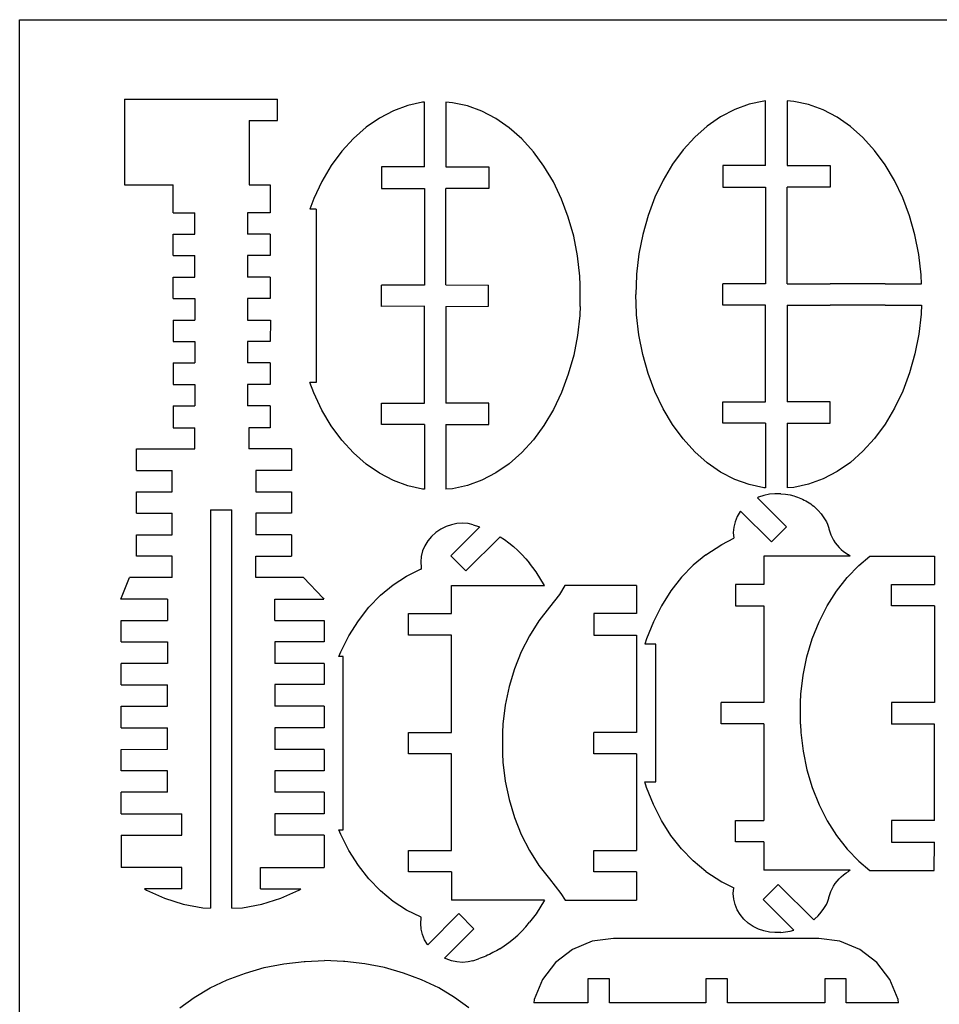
# Model space of a CAD drawing. Extents: x -2556 to 3065, y -2153 to 1951.
# Tile 5 of 10: x -2556 to -1014, y 300 to 1951. Entities that reach past the tile are written whole.
import ezdxf

# ---------------------------------------------------------------- set-up
doc = ezdxf.new("R2010")
doc.units = 0
doc.header["$MEASUREMENT"] = 0
doc.layers.get('0').update_dxf_attribs({"linetype": 'CONTINUOUS'})

msp = doc.modelspace()

# ---------------------------------------------------------------- linework, layer by layer
for p, q in [((-2556.2, -2152.7), (-2556.2, 1951.1)), ((-2556.2, 1951.1), (3065.4, 1951.1)), ((-2380.2, 1818), (-2123.9, 1818)), ((-2380.2, 1818), (-2380.2, 1674)), ((-2123.9, 1782), (-2123.9, 1818)), ((-1905.1, 1807.1), (-1929.4, 1798.3)), ((-1880.3, 1812.5), (-1905.1, 1807.1)), ((-1877.4, 1812.7), (-1880.3, 1812.5)), ((-1877.4, 1704.1), (-1877.4, 1812.7)), ((-1830.1, 1811.9), (-1841.4, 1812.7)), ((-1841.4, 1812.7), (-1841.4, 1704.1)), ((-1805.3, 1806.5), (-1830.1, 1811.9)), ((-1781, 1797.7), (-1805.3, 1806.5)), ((-1357, 1800.4), (-1380.5, 1788.2)), ((-1332.8, 1809.3), (-1357, 1800.4)), ((-1308, 1814.6), (-1332.8, 1809.3)), ((-1305.1, 1814.8), (-1308, 1814.6)), ((-1305.1, 1706.3), (-1305.1, 1814.8)), ((-1257.8, 1814), (-1269.1, 1814.8)), ((-1269.1, 1814.8), (-1269.1, 1706.3)), ((-1233, 1808.7), (-1257.8, 1814)), ((-1208.7, 1799.8), (-1233, 1808.7)), ((-1952.8, 1786.1), (-1975.2, 1770.6)), ((-1929.4, 1798.3), (-1952.8, 1786.1)), ((-1757.6, 1785.4), (-1781, 1797.7)), ((-1735.2, 1769.9), (-1757.6, 1785.4)), ((-1380.5, 1788.2), (-1402.9, 1772.7)), ((-1185.3, 1787.6), (-1208.7, 1799.8)), ((-1162.9, 1772), (-1185.3, 1787.6)), ((-2171.1, 1782), (-2171.1, 1674)), ((-2171.1, 1782), (-2123.9, 1782)), ((-1975.2, 1770.6), (-1996.3, 1752)), ((-1714.1, 1751.3), (-1735.2, 1769.9)), ((-1402.9, 1772.7), (-1423.9, 1754.1)), ((-1141.8, 1753.4), (-1162.9, 1772)), ((-1996.3, 1752), (-2015.8, 1730.5)), ((-1694.6, 1729.7), (-1714.1, 1751.3)), ((-1423.9, 1754.1), (-1443.4, 1732.6)), ((-1122.3, 1731.9), (-1141.8, 1753.4)), ((-2015.8, 1730.5), (-2033.5, 1706.4)), ((-1676.9, 1705.6), (-1694.6, 1729.7)), ((-1443.4, 1732.6), (-1461.2, 1708.5)), ((-1104.5, 1707.7), (-1122.3, 1731.9)), ((-2033.5, 1706.4), (-2049.3, 1679.8)), ((-1877.4, 1704.1), (-1949.4, 1704.1)), ((-1949.4, 1704.1), (-1949.4, 1668.1)), ((-1841.4, 1704.1), (-1769.4, 1704.1)), ((-1769.4, 1704.1), (-1769.4, 1668.1)), ((-1661.1, 1679), (-1676.9, 1705.6)), ((-1461.2, 1708.5), (-1477, 1682)), ((-1305.1, 1706.3), (-1377.1, 1706.3)), ((-1377.1, 1706.3), (-1377.1, 1670.3)), ((-1269.1, 1706.3), (-1197.1, 1706.3)), ((-1197.1, 1706.3), (-1197.1, 1670.3)), ((-1088.7, 1681.1), (-1104.5, 1707.7)), ((-2380.2, 1674), (-2298.5, 1674)), ((-2298.5, 1627.3), (-2298.5, 1674)), ((-2171.1, 1674), (-2135.9, 1674)), ((-2135.9, 1674), (-2135.9, 1627.3)), ((-2049.3, 1679.8), (-2063, 1651.2)), ((-1949.4, 1668.1), (-1877.4, 1668.1)), ((-1877.4, 1668.1), (-1877.4, 1506)), ((-1769.4, 1668.1), (-1841.4, 1668.1)), ((-1841.4, 1506.1), (-1841.4, 1668.1)), ((-1647.4, 1650.3), (-1661.1, 1679)), ((-1477, 1682), (-1490.7, 1653.3)), ((-1377.1, 1670.3), (-1305.1, 1670.3)), ((-1305.1, 1670.3), (-1305.1, 1508.1)), ((-1197.1, 1670.3), (-1269.1, 1670.3)), ((-1269.1, 1508.3), (-1269.1, 1670.3)), ((-1075, 1652.4), (-1088.7, 1681.1)), ((-1490.7, 1653.3), (-1502.1, 1622.9)), ((-1063.6, 1622), (-1075, 1652.4)), ((-2063, 1651.2), (-2069.8, 1633.2)), ((-1636, 1619.8), (-1647.4, 1650.3)), ((-2298.5, 1627.3), (-2262.5, 1627.3)), ((-2262.5, 1591.3), (-2262.5, 1627.3)), ((-2174, 1627.3), (-2174, 1591.3)), ((-2135.9, 1627.3), (-2174, 1627.3)), ((-2059.1, 1633.2), (-2069.8, 1633.2)), ((-2059.1, 1633.2), (-2059.1, 1342.7)), ((-1627, 1587.9), (-1636, 1619.8)), ((-1502.1, 1622.9), (-1511.1, 1591)), ((-1054.6, 1590), (-1063.6, 1622)), ((-2298.5, 1591.3), (-2262.5, 1591.3)), ((-2298.5, 1555.3), (-2298.5, 1591.3)), ((-2135.9, 1591.3), (-2174, 1591.3)), ((-2135.9, 1591.3), (-2135.9, 1555.3)), ((-1620.5, 1554.9), (-1627, 1587.9)), ((-1511.1, 1591), (-1517.6, 1558.1)), ((-1048.1, 1557), (-1054.6, 1590)), ((-2298.5, 1555.3), (-2262.5, 1555.3)), ((-2262.5, 1519.3), (-2262.5, 1555.3)), ((-2174, 1555.3), (-2174, 1519.3)), ((-2135.9, 1555.3), (-2174, 1555.3)), ((-1616.5, 1521.1), (-1620.5, 1554.9)), ((-1517.6, 1558.1), (-1521.5, 1524.4)), ((-1044.2, 1523.2), (-1048.1, 1557)), ((-1616.5, 1520.2), (-1616.5, 1521.1)), ((-1616, 1506.1), (-1616.5, 1520.2)), ((-1521.5, 1522.3), (-1522.8, 1490.3)), ((-1521.5, 1524.4), (-1521.5, 1522.3)), ((-1044.2, 1522.3), (-1044.2, 1523.2)), ((-1043.6, 1508.3), (-1044.2, 1522.3)), ((-2298.5, 1483.3), (-2298.5, 1519.3)), ((-2298.5, 1519.3), (-2262.5, 1519.3)), ((-2135.9, 1519.3), (-2174, 1519.3)), ((-2135.9, 1519.3), (-2135.9, 1483.3)), ((-1949.4, 1470.2), (-1949.4, 1506)), ((-1877.4, 1506), (-1949.4, 1506)), ((-1841.4, 1506.1), (-1769.7, 1506)), ((-1769.7, 1470.3), (-1769.7, 1506)), ((-1616, 1470.1), (-1616, 1506.1)), ((-1377.1, 1472.3), (-1377.1, 1508.2)), ((-1305.1, 1508.1), (-1377.1, 1508.2)), ((-1269.1, 1508.3), (-1197.1, 1508.1)), ((-1104.6, 1508.1), (-1197.1, 1508.1)), ((-1104.6, 1508.1), (-1043.6, 1508.3)), ((-1521.5, 1458.2), (-1522.8, 1490.3)), ((-2298.5, 1483.3), (-2262.5, 1483.3)), ((-2262.5, 1483.3), (-2262.5, 1447.3)), ((-2135.9, 1483.3), (-2174, 1483.3)), ((-2174, 1483.3), (-2174, 1447.3)), ((-1877.4, 1470.3), (-1949.4, 1470.2)), ((-1877.4, 1308.1), (-1877.4, 1470.3)), ((-1841.4, 1470.1), (-1769.7, 1470.3)), ((-1841.4, 1470.1), (-1841.4, 1308.1)), ((-1616, 1470.1), (-1616.5, 1456.1)), ((-1305.1, 1472.4), (-1377.1, 1472.3)), ((-1305.1, 1310.3), (-1305.1, 1472.4)), ((-1269.1, 1472.3), (-1197.1, 1472.4)), ((-1269.1, 1472.3), (-1269.1, 1310.3)), ((-1104.6, 1472.4), (-1197.1, 1472.4)), ((-1104.6, 1472.4), (-1043.6, 1472.3)), ((-1043.6, 1472.3), (-1044.2, 1458.2)), ((-1616.5, 1455.2), (-1620.5, 1421.4)), ((-1616.5, 1456.1), (-1616.5, 1455.2)), ((-1521.5, 1456.2), (-1521.5, 1458.2)), ((-1517.6, 1422.5), (-1521.5, 1456.2)), ((-1044.2, 1457.3), (-1048.1, 1423.5)), ((-1044.2, 1458.2), (-1044.2, 1457.3)), ((-2298.5, 1447.3), (-2298.5, 1411.3)), ((-2298.5, 1447.3), (-2262.5, 1447.3)), ((-2174, 1447.3), (-2135.7, 1447.3)), ((-2135.7, 1447.3), (-2135.8, 1411.3)), ((-1620.5, 1421.4), (-1627, 1388.3)), ((-1511.1, 1389.5), (-1517.6, 1422.5)), ((-1048.1, 1423.5), (-1054.6, 1390.5)), ((-2298.5, 1411.3), (-2262.5, 1411.3)), ((-2262.5, 1411.3), (-2262.5, 1375.3)), ((-2174, 1411.3), (-2174, 1375.3)), ((-2135.8, 1411.3), (-2174, 1411.3)), ((-1627, 1388.3), (-1636, 1356.4)), ((-1502.1, 1357.6), (-1511.1, 1389.5)), ((-1054.6, 1390.5), (-1063.6, 1358.6)), ((-2298.5, 1375.3), (-2262.5, 1375.3)), ((-2298.5, 1375.3), (-2298.5, 1339.3)), ((-2135.8, 1375.3), (-2174, 1375.3)), ((-2135.8, 1375.3), (-2135.8, 1339.2)), ((-1636, 1356.4), (-1647.4, 1325.9)), ((-1490.7, 1327.2), (-1502.1, 1357.6)), ((-1063.6, 1358.6), (-1075, 1328.1)), ((-2298.5, 1339.3), (-2262.5, 1339.3)), ((-2262.5, 1339.3), (-2262.5, 1303.3)), ((-2174, 1339.3), (-2174, 1303.3)), ((-2135.8, 1339.2), (-2174, 1339.3)), ((-2059.1, 1342.7), (-2069.6, 1342.7)), ((-2063, 1325.1), (-2069.6, 1342.7)), ((-2049.3, 1296.4), (-2063, 1325.1)), ((-1647.4, 1325.9), (-1661.1, 1297.3)), ((-1477, 1298.6), (-1490.7, 1327.2)), ((-1075, 1328.1), (-1088.7, 1299.4)), ((-1949.4, 1272.1), (-1949.4, 1308.1)), ((-1949.4, 1308.1), (-1877.4, 1308.1)), ((-1769.4, 1308.1), (-1841.4, 1308.1)), ((-1769.4, 1272.1), (-1769.4, 1308.1)), ((-1377.1, 1274.3), (-1377.1, 1310.3)), ((-1377.1, 1310.3), (-1305.1, 1310.3)), ((-1197.1, 1310.3), (-1269.1, 1310.3)), ((-1197.1, 1274.3), (-1197.1, 1310.3)), ((-2298.5, 1303.3), (-2298.5, 1266.7)), ((-2298.5, 1303.3), (-2262.5, 1303.3)), ((-2135.9, 1303.3), (-2174, 1303.3)), ((-2135.9, 1303.3), (-2135.9, 1266.7)), ((-2033.5, 1269.9), (-2049.3, 1296.4)), ((-1661.1, 1297.3), (-1676.9, 1270.7)), ((-1461.2, 1272), (-1477, 1298.6)), ((-1088.7, 1299.4), (-1104.5, 1272.8)), ((-1877.4, 1272.1), (-1949.4, 1272.1)), ((-1877.4, 1272.1), (-1877.4, 1163.6)), ((-1841.4, 1272.1), (-1769.4, 1272.1)), ((-1841.4, 1272.1), (-1841.4, 1163.6)), ((-1443.4, 1247.9), (-1461.2, 1272)), ((-1305.1, 1274.3), (-1377.1, 1274.3)), ((-1305.1, 1274.3), (-1305.1, 1165.7)), ((-1269.1, 1274.3), (-1197.1, 1274.3)), ((-1269.1, 1274.3), (-1269.1, 1165.7)), ((-1104.5, 1272.8), (-1122.3, 1248.6)), ((-2298.5, 1266.7), (-2262.5, 1266.7)), ((-2262.5, 1231.3), (-2262.5, 1266.7)), ((-2171.9, 1266.7), (-2171.9, 1231.3)), ((-2135.9, 1266.7), (-2171.9, 1266.7)), ((-2015.8, 1245.8), (-2033.5, 1269.9)), ((-1676.9, 1270.7), (-1694.6, 1246.5)), ((-1996.3, 1224.3), (-2015.8, 1245.8)), ((-1694.6, 1246.5), (-1714.1, 1225)), ((-1423.9, 1226.4), (-1443.4, 1247.9)), ((-1122.3, 1248.6), (-1141.8, 1227.1)), ((-2360.2, 1231.3), (-2262.5, 1231.3)), ((-2360.2, 1195.2), (-2360.2, 1231.3)), ((-2100.1, 1231.3), (-2171.9, 1231.3)), ((-2100.1, 1231.3), (-2100.1, 1195.2)), ((-1975.2, 1205.7), (-1996.3, 1224.3)), ((-1714.1, 1225), (-1735.2, 1206.4)), ((-1402.9, 1207.8), (-1423.9, 1226.4)), ((-1141.8, 1227.1), (-1162.9, 1208.5)), ((-1952.8, 1190.2), (-1975.2, 1205.7)), ((-1735.2, 1206.4), (-1757.6, 1190.8)), ((-1380.5, 1192.3), (-1402.9, 1207.8)), ((-1162.9, 1208.5), (-1185.3, 1193)), ((-2360.2, 1195.2), (-2300.2, 1195.2)), ((-2300.2, 1159.2), (-2300.2, 1195.2)), ((-2100.1, 1195.2), (-2160.1, 1195.2)), ((-2160.1, 1195.2), (-2160.1, 1159.2)), ((-1929.4, 1177.9), (-1952.8, 1190.2)), ((-1757.6, 1190.8), (-1781, 1178.6)), ((-1357, 1180.1), (-1380.5, 1192.3)), ((-1185.3, 1193), (-1208.7, 1180.7)), ((-1905.1, 1169.1), (-1929.4, 1177.9)), ((-1781, 1178.6), (-1805.3, 1169.7)), ((-1332.8, 1171.3), (-1357, 1180.1)), ((-1208.7, 1180.7), (-1233, 1171.9)), ((-2360.2, 1159.2), (-2300.2, 1159.2)), ((-2360.2, 1123.3), (-2360.2, 1159.2)), ((-2160.1, 1159.2), (-2100.1, 1159.2)), ((-2100.1, 1159.2), (-2100.1, 1123.3)), ((-1880.3, 1163.8), (-1905.1, 1169.1)), ((-1877.4, 1163.6), (-1880.3, 1163.8)), ((-1830.1, 1164.4), (-1841.4, 1163.6)), ((-1805.3, 1169.7), (-1830.1, 1164.4)), ((-1308, 1165.9), (-1332.8, 1171.3)), ((-1305.1, 1165.7), (-1308, 1165.9)), ((-1257.8, 1166.5), (-1269.1, 1165.7)), ((-1233, 1171.9), (-1257.8, 1166.5)), ((-1316.8, 1150.2), (-1318.6, 1149.3)), ((-1318.6, 1149.3), (-1269.9, 1100.6)), ((-1308, 1153.1), (-1316.8, 1150.2)), ((-1298.8, 1155.2), (-1308, 1153.1)), ((-1289.4, 1155.8), (-1298.8, 1155.2)), ((-1279.8, 1155.8), (-1289.4, 1155.8)), ((-1279.8, 1155.8), (-1271.7, 1155)), ((-1271.7, 1155), (-1264.1, 1153.9)), ((-1264.1, 1153.9), (-1257.7, 1152.3)), ((-1257.7, 1152.3), (-1254.7, 1151.4)), ((-1254.7, 1151.4), (-1251.7, 1150.4)), ((-1251.7, 1150.4), (-1248.7, 1149.3)), ((-1248.7, 1149.3), (-1245.8, 1148.1)), ((-1245.8, 1148.1), (-1243, 1146.8)), ((-1243, 1146.8), (-1240.2, 1145.4)), ((-1240.2, 1145.4), (-1237.4, 1143.9)), ((-1237.4, 1143.9), (-1234.7, 1142.3)), ((-1234.7, 1142.3), (-1232.1, 1140.6)), ((-1232.1, 1140.6), (-1229.5, 1138.8)), ((-2360.2, 1123.3), (-2300.2, 1123.3)), ((-2300.2, 1087.3), (-2300.2, 1123.3)), ((-2236.2, 1128.9), (-2200.2, 1128.9)), ((-2236.2, 1128.9), (-2236.2, 460.8)), ((-2200.2, 460.6), (-2200.2, 1128.9)), ((-2160.1, 1123.3), (-2160.1, 1087.3)), ((-2100.1, 1123.3), (-2160.1, 1123.3)), ((-1347.8, 1126), (-1352.7, 1117.8)), ((-1347.2, 1126.8), (-1347.8, 1126)), ((-1295.5, 1075.1), (-1347.2, 1126.8)), ((-1229.5, 1138.8), (-1226.9, 1136.9)), ((-1226.9, 1136.9), (-1224.5, 1135)), ((-1224.5, 1135), (-1222.5, 1133.4)), ((-1222.5, 1133.4), (-1216.9, 1127.9)), ((-1216.9, 1127.9), (-1211.8, 1122)), ((-1813.4, 1106.7), (-1822.8, 1106.1)), ((-1803.8, 1105.9), (-1813.4, 1106.7)), ((-1356.3, 1109.1), (-1358.6, 1100)), ((-1352.7, 1117.8), (-1356.3, 1109.1)), ((-1211.8, 1122), (-1207.2, 1115.7)), ((-1207.2, 1115.7), (-1203.2, 1109)), ((-1203.2, 1109), (-1201.4, 1105.2)), ((-1858.2, 1091), (-1865.5, 1084.4)), ((-1849.9, 1096.6), (-1858.2, 1091)), ((-1840.8, 1101), (-1849.9, 1096.6)), ((-1832, 1104), (-1840.8, 1101)), ((-1833.2, 1051.7), (-1784.6, 1100.2)), ((-1822.8, 1106.1), (-1832, 1104)), ((-1795.7, 1103.9), (-1803.8, 1105.9)), ((-1795.7, 1103.9), (-1786.5, 1100.9)), ((-1786.5, 1100.9), (-1784.6, 1100.2)), ((-1358.6, 1100), (-1359.3, 1090.7)), ((-1359.3, 1090.7), (-1358.6, 1081.3)), ((-1269.9, 1100.6), (-1295.5, 1075.1)), ((-1201.4, 1105.2), (-1199.1, 1098.5)), ((-1199.1, 1098.5), (-1198.8, 1097)), ((-1198.8, 1097), (-1197.4, 1092.1)), ((-1197.4, 1092.1), (-1195.7, 1087.3)), ((-2360.2, 1087.3), (-2300.2, 1087.3)), ((-2360.2, 1051.3), (-2360.2, 1087.3)), ((-2100.1, 1087.3), (-2160.1, 1087.3)), ((-2100.1, 1087.3), (-2100.1, 1051.3)), ((-1871.8, 1076.9), (-1876.7, 1068.7)), ((-1865.5, 1084.4), (-1871.8, 1076.9)), ((-1750.5, 1083.8), (-1807.9, 1026.4)), ((-1750.5, 1083.8), (-1743.3, 1079.1)), ((-1743.3, 1079.1), (-1735.5, 1073.4)), ((-1378.8, 1070.8), (-1358.6, 1081.3)), ((-1195.7, 1087.3), (-1193.6, 1082.7)), ((-1193.6, 1082.7), (-1191.1, 1078.2)), ((-1191.1, 1078.2), (-1188.4, 1073.9)), ((-1188.4, 1073.9), (-1185.3, 1069.8)), ((-1880.3, 1060), (-1882.6, 1050.8)), ((-1876.7, 1068.7), (-1880.3, 1060)), ((-1735.5, 1073.4), (-1727.9, 1067.4)), ((-1727.9, 1067.4), (-1720.7, 1060.9)), ((-1720.7, 1060.9), (-1713.7, 1054.1)), ((-1405.5, 1053.5), (-1378.8, 1070.8)), ((-1185.3, 1069.8), (-1181.9, 1066)), ((-1181.9, 1066), (-1178.3, 1062.4)), ((-1178.3, 1062.4), (-1174.4, 1059.1)), ((-1174.4, 1059.1), (-1170.2, 1056.2)), ((-2300.2, 1051.3), (-2360.2, 1051.3)), ((-2300.2, 1015.3), (-2300.2, 1051.3)), ((-2160.1, 1015.3), (-2160.1, 1051.3)), ((-2160.1, 1051.3), (-2100.1, 1051.3)), ((-1882.6, 1050.8), (-1883.3, 1041.5)), ((-1883.3, 1041.5), (-1882.6, 1032.2)), ((-1807.9, 1026.4), (-1833.2, 1051.7)), ((-1713.7, 1054.1), (-1707.2, 1047)), ((-1707.2, 1047), (-1701, 1039.5)), ((-1405.5, 1053.5), (-1426.6, 1036)), ((-1308, 1051.5), (-1308, 1004)), ((-1163.5, 1051.5), (-1308, 1051.5)), ((-1170.2, 1056.2), (-1165.9, 1053.5)), ((-1163.5, 1051.5), (-1165.9, 1053.5)), ((-1148.9, 1035.7), (-1130.4, 1051.2)), ((-1130.4, 1051.2), (-1022.1, 1051.2)), ((-1022.1, 1051.2), (-1022.1, 1003.7)), ((-1907.4, 1017.7), (-1883.9, 1029.2)), ((-1883.9, 1029.2), (-1882.6, 1029.7)), ((-1882.6, 1032.2), (-1882.6, 1029.7)), ((-1689.9, 1025.2), (-1701, 1039.5)), ((-1675.9, 1002.3), (-1689.9, 1025.2)), ((-1426.6, 1036), (-1446.1, 1015.8)), ((-1168.4, 1015.5), (-1148.9, 1035.7)), ((-2386.3, 979), (-2372, 1015.3)), ((-2300.2, 1015.3), (-2372, 1015.3)), ((-2080.1, 1015.3), (-2160.1, 1015.3)), ((-2080.1, 1015.3), (-2047.2, 980.6)), ((-1929.8, 1003.2), (-1907.4, 1017.7)), ((-1446.1, 1015.8), (-1463.8, 993.1)), ((-1186.1, 992.8), (-1168.4, 1015.5)), ((-1950.8, 985.7), (-1929.8, 1003.2)), ((-1832, 990.5), (-1832, 1002.3)), ((-1832, 1002.3), (-1675.9, 1002.3)), ((-1641.6, 1002.3), (-1650.7, 987.2)), ((-1521.5, 1002.3), (-1641.6, 1002.3)), ((-1521.5, 1002.3), (-1521.5, 955)), ((-1463.8, 993.1), (-1479.6, 968.2)), ((-1308, 1004), (-1355.7, 1004)), ((-1355.7, 1004), (-1355.7, 968)), ((-1201.8, 967.9), (-1186.1, 992.8)), ((-1094.1, 967.7), (-1094.1, 1003.7)), ((-1094.1, 1003.7), (-1022.1, 1003.7)), ((-2308.2, 979.3), (-2386.3, 979)), ((-2308.2, 979.3), (-2308.2, 943.3)), ((-2128.2, 943.3), (-2128.2, 979.3)), ((-2128.2, 979.3), (-2045.8, 979.3)), ((-2047.2, 980.6), (-2045.8, 979.3)), ((-1970.3, 965.5), (-1950.8, 985.7)), ((-1832, 990), (-1832, 990.5)), ((-1832, 955), (-1832, 990)), ((-1650.7, 987.2), (-1667.8, 965.5)), ((-1988.1, 942.8), (-1970.3, 965.5)), ((-1667.8, 965.5), (-1685.5, 942.8)), ((-1479.6, 968.2), (-1493.3, 941.3)), ((-1355.7, 968), (-1308, 968)), ((-1308, 968), (-1308, 806)), ((-1215.5, 941), (-1201.8, 967.9)), ((-1022.1, 967.7), (-1094.1, 967.7)), ((-1022.1, 967.7), (-1022.1, 805.7)), ((-2386.2, 907.3), (-2386.2, 943.3)), ((-2386.2, 943.3), (-2308.2, 943.3)), ((-2128.2, 943.3), (-2045.5, 943.3)), ((-2045.5, 943.3), (-2045.5, 907.3)), ((-2003.9, 917.9), (-1988.1, 942.8)), ((-1904, 955), (-1832, 955)), ((-1904, 919), (-1904, 955)), ((-1685.5, 942.8), (-1701.2, 917.9)), ((-1593.3, 955), (-1593.3, 919)), ((-1521.5, 955), (-1593.3, 955)), ((-1493.3, 941.3), (-1504.7, 912.7)), ((-1226.8, 912.4), (-1215.5, 941)), ((-2017.6, 891), (-2003.9, 917.9)), ((-1832.2, 919), (-1904, 919)), ((-1832.2, 755.7), (-1832.2, 919)), ((-1701.2, 917.9), (-1714.9, 891)), ((-1593.3, 919), (-1521.5, 919)), ((-1521.5, 919), (-1521.5, 755.7)), ((-1504.7, 912.7), (-1507.4, 903.7)), ((-1235.8, 882.4), (-1226.8, 912.4)), ((-2386.2, 907.3), (-2308.2, 907.3)), ((-2308.2, 907.3), (-2308.2, 871.3)), ((-2128.2, 907.3), (-2128.2, 871.3)), ((-2045.5, 907.3), (-2128.2, 907.3)), ((-1489.4, 903.7), (-1507.4, 903.7)), ((-1489.5, 672.6), (-1489.4, 903.7)), ((-2020.8, 882.9), (-2017.6, 891)), ((-2013.7, 882.9), (-2020.8, 882.9)), ((-2013.7, 592.4), (-2013.7, 882.9)), ((-1714.9, 891), (-1726.2, 862.4)), ((-1242.3, 851.4), (-1235.8, 882.4)), ((-2308.2, 871.3), (-2386.2, 871.3)), ((-2386.2, 835.6), (-2386.2, 871.3)), ((-2045.5, 871.3), (-2128.2, 871.3)), ((-2045.5, 871.3), (-2045.5, 835.8)), ((-1726.2, 862.4), (-1735.2, 832.4)), ((-1246.2, 819.7), (-1242.3, 851.4)), ((-2386.2, 835.6), (-2308.2, 835.6)), ((-2308.2, 799.8), (-2308.2, 835.6)), ((-2128.2, 835.8), (-2128.2, 799.8)), ((-2045.5, 835.8), (-2128.2, 835.8)), ((-1735.2, 832.4), (-1741.7, 801.4)), ((-1246.8, 805.7), (-1246.2, 819.7)), ((-2386.2, 799.8), (-2308.2, 799.8)), ((-2386.2, 763.3), (-2386.2, 799.8)), ((-2045.5, 799.8), (-2128.2, 799.8)), ((-2045.5, 799.8), (-2045.5, 763.2)), ((-1741.7, 801.4), (-1745.6, 769.7)), ((-1379.7, 770), (-1379.7, 806)), ((-1308, 806), (-1379.7, 806)), ((-1246.8, 769.7), (-1246.8, 805.7)), ((-1094.1, 805.7), (-1094.1, 769.7)), ((-1022.1, 805.7), (-1094.1, 805.7)), ((-2386.2, 763.3), (-2308.2, 763.3)), ((-2308.2, 727.3), (-2308.2, 763.3)), ((-2128.2, 763.2), (-2128.2, 727.2)), ((-2045.5, 763.2), (-2128.2, 763.2)), ((-1745.6, 769.7), (-1746.2, 755.7)), ((-1308, 770), (-1379.7, 770)), ((-1308, 770), (-1308, 608)), ((-1246.8, 769.7), (-1246.2, 755.7)), ((-1022.1, 769.7), (-1094.1, 769.7)), ((-1022.1, 607.7), (-1022.1, 769.7)), ((-1904, 755.7), (-1832.2, 755.7)), ((-1904, 719.8), (-1904, 755.7)), ((-1746.2, 755.7), (-1746.2, 719.7)), ((-1593.3, 719.8), (-1593.3, 755.7)), ((-1521.5, 755.7), (-1593.3, 755.7)), ((-1246.2, 755.7), (-1242.3, 724)), ((-2386.2, 727.2), (-2308.2, 727.3)), ((-2386.2, 691.3), (-2386.2, 727.2)), ((-2045.5, 727.2), (-2128.2, 727.2)), ((-2045.5, 727.2), (-2045.5, 691.3)), ((-1832.2, 719.8), (-1904, 719.8)), ((-1832.2, 557.7), (-1832.2, 719.8)), ((-1746.2, 719.7), (-1745.6, 705.6)), ((-1521.5, 719.7), (-1593.3, 719.8)), ((-1521.5, 719.7), (-1521.5, 557.7)), ((-1242.3, 724), (-1235.8, 693)), ((-1745.6, 705.6), (-1741.7, 673.9)), ((-2308.2, 691.3), (-2386.2, 691.3)), ((-2308.2, 655.3), (-2308.2, 691.3)), ((-2128.3, 691.3), (-2128.3, 655.3)), ((-2045.5, 691.3), (-2128.3, 691.3)), ((-1235.8, 693), (-1226.8, 663)), ((-1741.7, 673.9), (-1735.2, 642.9)), ((-1504.7, 663.3), (-1507.5, 672.6)), ((-1507.5, 672.6), (-1489.5, 672.6)), ((-1493.3, 634.7), (-1504.7, 663.3)), ((-1226.8, 663), (-1215.5, 634.4)), ((-2386.2, 619.3), (-2386.2, 655.3)), ((-2308.2, 655.3), (-2386.2, 655.3)), ((-2045.5, 655.3), (-2128.3, 655.3)), ((-2045.5, 655.3), (-2045.5, 619.1)), ((-1735.2, 642.9), (-1726.2, 613)), ((-1479.6, 607.8), (-1493.3, 634.7)), ((-1215.5, 634.4), (-1201.8, 607.5)), ((-2386.2, 619.3), (-2284.2, 619.3)), ((-2284.2, 583.3), (-2284.2, 619.3)), ((-2128.2, 619.1), (-2128.2, 583.1)), ((-2045.5, 619.1), (-2128.2, 619.1)), ((-1726.2, 613), (-1714.9, 584.4)), ((-1463.8, 582.9), (-1479.6, 607.8)), ((-1355.7, 608), (-1308, 608)), ((-1355.7, 572), (-1355.7, 608)), ((-1201.8, 607.5), (-1186.1, 582.6)), ((-1094.1, 607.7), (-1094.1, 571.7)), ((-1022.1, 607.7), (-1094.1, 607.7)), ((-2386.2, 583.3), (-2284.2, 583.3)), ((-2386.2, 583.3), (-2386.2, 529.3)), ((-2045.5, 583.1), (-2128.2, 583.1)), ((-2045.5, 583.1), (-2045.5, 529.3)), ((-2020.8, 592.4), (-2013.7, 592.4)), ((-2017.6, 584.4), (-2020.8, 592.4)), ((-2003.9, 557.5), (-2017.6, 584.4)), ((-1714.9, 584.4), (-1701.2, 557.5)), ((-1446.1, 560.2), (-1463.8, 582.9)), ((-1186.1, 582.6), (-1168.4, 559.9)), ((-1308, 572), (-1355.7, 572)), ((-1308, 572), (-1308, 524.6)), ((-1094.1, 571.7), (-1022.1, 571.7)), ((-1022.2, 524.3), (-1022.1, 571.7)), ((-1988.1, 532.5), (-2003.9, 557.5)), ((-1904, 557.7), (-1832.2, 557.7)), ((-1904, 521.7), (-1904, 557.7)), ((-1701.2, 557.5), (-1685.5, 532.5)), ((-1593.3, 521.7), (-1593.3, 557.7)), ((-1593.3, 557.7), (-1521.5, 557.7)), ((-1426.6, 540), (-1446.1, 560.2)), ((-1168.4, 559.9), (-1148.9, 539.7)), ((-2284.2, 529.3), (-2386.2, 529.3)), ((-2284.2, 493.3), (-2284.2, 529.3)), ((-2152.2, 493.3), (-2152.2, 529.3)), ((-2152.2, 529.3), (-2045.5, 529.3)), ((-1970.3, 509.9), (-1988.1, 532.5)), ((-1685.5, 532.5), (-1667.8, 509.9)), ((-1405.5, 522.5), (-1426.6, 540)), ((-1148.9, 539.7), (-1130.4, 524.3)), ((-1832.2, 521.7), (-1904, 521.7)), ((-1832.2, 521.7), (-1832.2, 486.6)), ((-1521.5, 521.7), (-1593.3, 521.7)), ((-1521.5, 521.7), (-1521.5, 474.3)), ((-1405.5, 522.5), (-1378.8, 505.2)), ((-1163.5, 524.6), (-1308, 524.6)), ((-1181.9, 510), (-1178.3, 513.6)), ((-1178.3, 513.6), (-1174.4, 516.9)), ((-1174.4, 516.9), (-1170.2, 519.9)), ((-1170.2, 519.9), (-1165.9, 522.5)), ((-1163.5, 524.6), (-1165.9, 522.5)), ((-1130.4, 524.3), (-1022.2, 524.3)), ((-1950.8, 489.7), (-1970.3, 509.9)), ((-1667.8, 509.9), (-1648.3, 485.7)), ((-1378.8, 505.2), (-1358.6, 494.7)), ((-1283.9, 500.5), (-1309.2, 475.2)), ((-1224.5, 441.1), (-1283.9, 500.5)), ((-1193.6, 493.4), (-1191.1, 497.9)), ((-1191.1, 497.9), (-1188.4, 502.1)), ((-1188.4, 502.1), (-1185.3, 506.2)), ((-1185.3, 506.2), (-1181.9, 510)), ((-2284.2, 493.3), (-2346.9, 493.3)), ((-2346.9, 493.3), (-2343.7, 491.3)), ((-2343.7, 491.3), (-2313.4, 477.6)), ((-2152.2, 493.3), (-2084.8, 493.3)), ((-2118.2, 477.6), (-2087.9, 491.3)), ((-2087.9, 491.3), (-2084.8, 493.3)), ((-1929.8, 472.2), (-1950.8, 489.7)), ((-1832.2, 486.6), (-1832.2, 486.1)), ((-1832.2, 486.1), (-1832.2, 474.3)), ((-1648.3, 485.7), (-1641.3, 474.3)), ((-1359.3, 485.4), (-1358.6, 494.7)), ((-1358.6, 476.1), (-1359.3, 485.4)), ((-1199.1, 477.5), (-1198.8, 479)), ((-1198.8, 479), (-1197.4, 483.9)), ((-1197.4, 483.9), (-1195.7, 488.7)), ((-1195.7, 488.7), (-1193.6, 493.4)), ((-2313.4, 477.6), (-2281.7, 467.7)), ((-2281.7, 467.7), (-2249, 461.6)), ((-2182.6, 461.6), (-2150, 467.7)), ((-2150, 467.7), (-2118.2, 477.6)), ((-1907.4, 457.6), (-1929.8, 472.2)), ((-1676.2, 474.3), (-1832.2, 474.3)), ((-1676.2, 474.3), (-1690.2, 451.4)), ((-1641.3, 474.3), (-1521.5, 474.3)), ((-1356.3, 466.9), (-1358.6, 476.1)), ((-1352.7, 458.2), (-1356.3, 466.9)), ((-1309.2, 475.2), (-1257.7, 423.7)), ((-1207.2, 460.3), (-1203.2, 467.1)), ((-1203.2, 467.1), (-1201.4, 470.8)), ((-1201.4, 470.8), (-1199.1, 477.5)), ((-2249, 461.6), (-2236.2, 460.8)), ((-2200.2, 460.6), (-2182.6, 461.6)), ((-1882.8, 445.6), (-1907.4, 457.6)), ((-1819.7, 451.8), (-1871.9, 399.6)), ((-1794.2, 426.3), (-1819.7, 451.8)), ((-1690.2, 451.4), (-1701.3, 437.1)), ((-1347.8, 450), (-1352.7, 458.2)), ((-1341.5, 442.5), (-1347.8, 450)), ((-1222.5, 442.7), (-1216.9, 448.1)), ((-1216.9, 448.1), (-1211.8, 454)), ((-1211.8, 454), (-1207.2, 460.3)), ((-1883.6, 435.1), (-1882.8, 444.4)), ((-1882.8, 425.8), (-1883.6, 435.1)), ((-1882.8, 444.4), (-1882.8, 445.6)), ((-1714, 422.5), (-1707.5, 429.7)), ((-1707.5, 429.7), (-1701.3, 437.1)), ((-1334.2, 435.9), (-1341.5, 442.5)), ((-1325.9, 430.3), (-1334.2, 435.9)), ((-1316.8, 425.8), (-1325.9, 430.3)), ((-1224.5, 441.1), (-1222.5, 442.7)), ((-1880.6, 416.7), (-1882.8, 425.8)), ((-1877, 407.9), (-1880.6, 416.7)), ((-1843.6, 376.8), (-1794.2, 426.3)), ((-1728.2, 409.2), (-1720.9, 415.7)), ((-1720.9, 415.7), (-1714, 422.5)), ((-1308, 422.9), (-1316.8, 425.8)), ((-1298.8, 420.8), (-1308, 422.9)), ((-1289.4, 420.2), (-1298.8, 420.8)), ((-1279.8, 420.3), (-1289.4, 420.2)), ((-1279.8, 420.3), (-1271.7, 421)), ((-1271.7, 421), (-1264.1, 422.2)), ((-1264.1, 422.2), (-1257.7, 423.7)), ((-1872, 399.7), (-1877, 407.9)), ((-1871.9, 399.6), (-1872, 399.7)), ((-1750.8, 392.9), (-1743.6, 397.5)), ((-1743.6, 397.5), (-1735.7, 403.2)), ((-1735.7, 403.2), (-1728.2, 409.2)), ((-1595.8, 405.3), (-1629.1, 391.5)), ((-1560.2, 410), (-1595.8, 405.3)), ((-1216, 410), (-1560.2, 410)), ((-1180.4, 405.3), (-1216, 410)), ((-1147.2, 391.5), (-1180.4, 405.3)), ((-1774.4, 380.5), (-1777.4, 379.2)), ((-1771.3, 381.9), (-1774.4, 380.5)), ((-1768.3, 383.3), (-1771.3, 381.9)), ((-1765.3, 384.8), (-1768.3, 383.3)), ((-1762.4, 386.3), (-1765.3, 384.8)), ((-1759.4, 387.9), (-1762.4, 386.3)), ((-1756.5, 389.5), (-1759.4, 387.9)), ((-1753.7, 391.2), (-1756.5, 389.5)), ((-1750.8, 392.9), (-1753.7, 391.2)), ((-1629.1, 391.5), (-1657.6, 369.7)), ((-1118.6, 369.7), (-1147.2, 391.5)), ((-2145.9, 361.1), (-2112.9, 367.6)), ((-2112.9, 367.6), (-2079.2, 371.6)), ((-2079.2, 371.6), (-2077.1, 371.6)), ((-2077.1, 371.6), (-2045.1, 372.9)), ((-2013, 371.6), (-2045.1, 372.9)), ((-2011, 371.6), (-2013, 371.6)), ((-1977.3, 367.6), (-2011, 371.6)), ((-1944.3, 361.1), (-1977.3, 367.6)), ((-1841.1, 375.6), (-1843.6, 376.8)), ((-1832.2, 372.6), (-1841.1, 375.6)), ((-1823.1, 370.6), (-1832.2, 372.6)), ((-1813.6, 369.9), (-1823.1, 370.6)), ((-1804.1, 370.7), (-1813.6, 369.9)), ((-1796, 372.7), (-1804.1, 370.7)), ((-1796, 372.7), (-1786.7, 375.7)), ((-1783.6, 376.8), (-1786.7, 375.7)), ((-1780.5, 378), (-1783.6, 376.8)), ((-1777.4, 379.2), (-1780.5, 378)), ((-1657.6, 369.7), (-1679.5, 341.1)), ((-1096.7, 341.1), (-1118.6, 369.7)), ((-2208.2, 340.7), (-2177.7, 352.1)), ((-2177.7, 352.1), (-2145.9, 361.1)), ((-1912.4, 352.1), (-1944.3, 361.1)), ((-1882, 340.7), (-1912.4, 352.1)), ((-2236.8, 327.1), (-2208.2, 340.7)), ((-1853.4, 327.1), (-1882, 340.7)), ((-1679.5, 341.1), (-1693.2, 307.9)), ((-1603.1, 342.3), (-1603.1, 302.2)), ((-1567.1, 342.3), (-1603.1, 342.3)), ((-1567.1, 302.2), (-1567.1, 342.3)), ((-1405.1, 342.3), (-1405.1, 302.2)), ((-1369.1, 342.3), (-1405.1, 342.3)), ((-1369.1, 302.2), (-1369.1, 342.3)), ((-1205.9, 342.3), (-1205.9, 302.2)), ((-1169.9, 342.3), (-1205.9, 342.3)), ((-1169.9, 302.2), (-1169.9, 342.3)), ((-1083, 307.9), (-1096.7, 341.1)), ((-2263.3, 311.2), (-2236.8, 327.1)), ((-1826.9, 311.2), (-1853.4, 327.1)), ((-2287.5, 293.5), (-2263.3, 311.2)), ((-1802.7, 293.5), (-1826.9, 311.2)), ((-1693.2, 307.9), (-1694, 302.2)), ((-1603.1, 302.2), (-1694, 302.2)), ((-1405.1, 302.2), (-1567.1, 302.2)), ((-1205.9, 302.2), (-1369.1, 302.2)), ((-1082.2, 302.2), (-1169.9, 302.2)), ((-1082.2, 302.2), (-1083, 307.9))]:
    msp.add_line(p, q)

doc.saveas('drawing.dxf')
